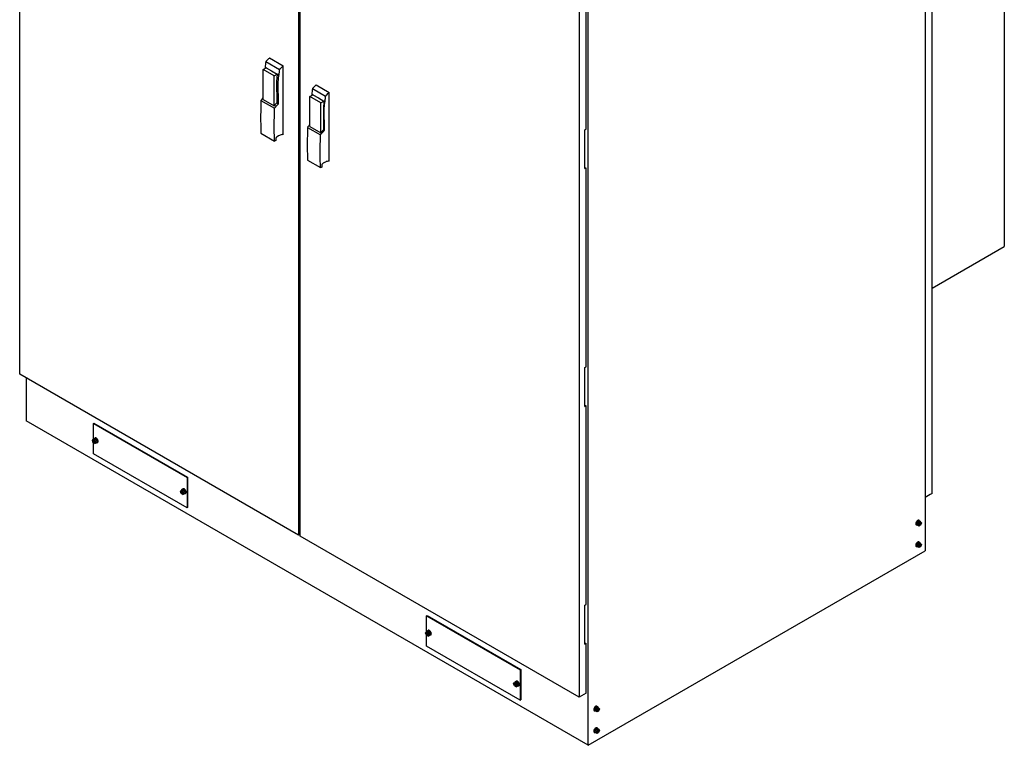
# Model space of a CAD drawing. Header units: millimetres. Extents: x 278 to 2158, y 330 to 3071.
# Tile 1 of 3: x 298 to 2158, y 330 to 1700. Entities that reach past the tile are written whole.
import ezdxf

# ---------------------------------------------------------------- set-up
doc = ezdxf.new("R2010")
doc.units = ezdxf.units.MM
doc.header["$LTSCALE"] = 221.143391
doc.layers.get('0').update_dxf_attribs({"linetype": 'CONTINUOUS'})

msp = doc.modelspace()

# ---------------------------------------------------------------- linework, layer by layer
at = {"color": 7, "linetype": 'Continuous'}
for p, q in [((298.1, 1031), (298.1, 2634.7)), ((2157.7, 2464.3), (2157.7, 1272.2)), ((2008.2, 2419), (2008.2, 697.4)), ((2021.3, 805.6), (2021.3, 2414.1)), ((824.9, 2330.6), (824.9, 726.8)), ((828.1, 725), (828.1, 2328.8)), ((1371.8, 330), (1371.8, 2051.6)), ((1354.9, 2029.3), (1354.9, 420.8)), ((1367.8, 1493.8), (1367.8, 1869.4)), ((763, 1621.2), (788.7, 1606.3)), ((770.1, 1628.1), (795.9, 1613.2)), ((758.1, 1606.3), (763.7, 1609.5)), ((758.1, 1549.9), (758.1, 1606.3)), ((778.7, 1594.4), (758.1, 1606.3)), ((761.7, 1610.5), (761.5, 1608.3)), ((763.7, 1609.3), (761.7, 1610.5)), ((763.7, 1609.5), (774, 1603.6)), ((774, 1603.6), (784.2, 1597.7)), ((795.9, 1483.2), (795.9, 1613.2)), ((778.7, 1594.4), (784.2, 1597.7)), ((778.7, 1538), (778.7, 1594.4)), ((784.2, 1597.7), (783.3, 1583.7)), ((783.3, 1583.7), (783.9, 1543.4)), ((783.3, 1583.7), (786.5, 1581.9)), ((787.4, 1595.6), (784.2, 1597.4)), ((786.5, 1581.9), (787.4, 1595.6)), ((787.1, 1541.6), (786.5, 1581.9)), ((851.1, 1570.3), (875.5, 1556.2)), ((858.2, 1577.2), (882.7, 1563.1)), ((882.7, 1433), (882.7, 1563.1)), ((753.7, 1548), (779.4, 1533.1)), ((758.1, 1549.9), (778.7, 1538)), ((846.3, 1555.4), (851.9, 1558.6)), ((846.3, 1498.9), (846.3, 1555.4)), ((867, 1543.5), (846.3, 1555.4)), ((849.8, 1559.6), (849.6, 1557.3)), ((851.9, 1558.4), (849.8, 1559.6)), ((851.9, 1558.6), (862.2, 1552.7)), ((862.2, 1552.7), (872.6, 1546.7)), ((867, 1543.5), (872.6, 1546.7)), ((872.6, 1546.7), (871.6, 1532.8)), ((874.2, 1545.5), (872.6, 1546.4)), ((873.3, 1531.8), (874.2, 1545.5)), ((783.9, 1543.4), (787.1, 1541.6)), ((867, 1487), (867, 1543.5)), ((871.6, 1532.8), (872.2, 1492.4)), ((871.6, 1532.8), (873.3, 1531.8)), ((873.9, 1491.5), (873.3, 1531.8)), ((841.8, 1497.1), (866.2, 1483)), ((846.3, 1498.9), (867, 1487)), ((872.2, 1492.4), (873.9, 1491.5)), ((1365.6, 1492.6), (1367.8, 1493.8)), ((1365.6, 1419.1), (1365.6, 1492.6)), ((753.5, 1486), (779.3, 1471.1)), ((782.4, 1477.6), (781.7, 1477.2)), ((781.7, 1477.2), (781.7, 1472)), ((786.9, 1481), (784.1, 1479.4)), ((841.6, 1435.1), (866.1, 1421)), ((869.3, 1427.4), (868.6, 1427)), ((868.6, 1427), (868.6, 1421.8)), ((873.8, 1430.8), (871, 1429.2)), ((1365.6, 1421.5), (1367.8, 1420.3)), ((1365.6, 1419.1), (1367.8, 1420.3)), ((1367.8, 1044.7), (1367.8, 1420.3)), ((2021.3, 1193.4), (2157.7, 1272.2)), ((1365.6, 1043.5), (1367.8, 1044.7)), ((1365.6, 970), (1365.6, 1043.5)), ((824.9, 726.8), (298.1, 1031)), ((310.1, 1024), (310.1, 943)), ((1365.6, 972.5), (1367.8, 971.2)), ((1365.6, 970), (1367.8, 971.2)), ((1367.8, 595.7), (1367.8, 971.2)), ((1371.8, 330), (310.1, 943)), ((437.4, 937.7), (438.4, 938.3)), ((437.4, 937.7), (614.2, 835.6)), ((437.4, 907.7), (437.4, 937.7)), ((438.4, 938.3), (615.2, 836.2)), ((435.5, 905.5), (437, 907.7)), ((437, 901.5), (435.5, 905.5)), ((439.5, 909.1), (437, 907.7)), ((437, 907.7), (440.1, 905.9)), ((440.1, 899.7), (437, 901.5)), ((437.5, 906), (437.1, 905.7)), ((437.1, 905.7), (438.1, 903.9)), ((438.1, 903.9), (437.1, 903.3)), ((437.1, 903.3), (438, 903.8)), ((437.1, 903.3), (437.5, 902.6)), ((437.4, 880.5), (437.4, 901.5)), ((438.6, 904.2), (437.5, 906)), ((437.5, 902.6), (438.6, 903.2)), ((437.5, 902.6), (438.4, 903.1)), ((438, 903.8), (438.8, 904.3)), ((438.4, 903.1), (438, 903.8)), ((438.1, 903.9), (438.6, 904.2)), ((439.2, 903.6), (438.4, 903.1)), ((439.6, 904.8), (438.6, 904.2)), ((438.6, 903.2), (439, 903.4)), ((438.6, 903.2), (439.6, 901.4)), ((438.9, 908.9), (439.8, 909.4)), ((439, 903.4), (440, 904.1)), ((440, 901.6), (439, 903.4)), ((439.5, 910), (440.2, 910.4)), ((439.5, 909.1), (442.6, 907.3)), ((440, 904.1), (439.6, 904.8)), ((439.6, 901.4), (440, 901.6)), ((440.1, 905.9), (442.6, 907.3)), ((440.1, 905.9), (441.7, 901.9)), ((441.7, 901.9), (440.1, 899.7)), ((440.1, 899.7), (442.6, 901.1)), ((441.7, 901.9), (444.2, 903.3)), ((444.2, 903.3), (442.6, 907.3)), ((442.6, 901.1), (444.2, 903.3)), ((443.2, 901.3), (444.2, 901.9)), ((444.1, 903.6), (444, 903.7)), ((444, 903.1), (444.1, 903.1)), ((444.5, 901.3), (445.2, 901.7)), ((445.1, 903.8), (444.7, 904)), ((614.2, 778.5), (437.4, 880.5)), ((614.2, 835.6), (615.2, 836.2)), ((614.2, 835.6), (614.2, 778.5)), ((615.2, 836.2), (615.2, 779.1)), ((601.6, 809.5), (603.2, 811.8)), ((603.2, 805.5), (601.6, 809.5)), ((605.7, 813.2), (603.2, 811.8)), ((603.2, 811.8), (606.3, 810)), ((606.3, 803.7), (603.2, 805.5)), ((603.7, 810), (603.3, 809.8)), ((603.3, 809.8), (604.3, 808)), ((604.3, 808), (603.3, 807.4)), ((603.3, 807.4), (604.2, 807.9)), ((603.3, 807.4), (603.7, 806.7)), ((604.8, 808.3), (603.7, 810)), ((603.7, 806.7), (604.6, 807.2)), ((603.7, 806.7), (604.8, 807.2)), ((604.2, 807.9), (605, 808.4)), ((604.6, 807.2), (604.2, 807.9)), ((604.3, 808), (604.8, 808.3)), ((605.4, 807.6), (604.6, 807.2)), ((605.8, 808.8), (604.8, 808.3)), ((604.8, 807.2), (605.2, 807.5)), ((604.8, 807.2), (605.8, 805.5)), ((605, 813), (606, 813.5)), ((605.2, 807.5), (606.2, 808.1)), ((606.2, 805.7), (605.2, 807.5)), ((605.7, 814), (606.4, 814.4)), ((605.7, 813.2), (608.8, 811.4)), ((606.2, 808.1), (605.8, 808.8)), ((605.8, 805.5), (606.2, 805.7)), ((606.3, 810), (608.8, 811.4)), ((606.3, 810), (607.9, 805.9)), ((607.9, 805.9), (606.3, 803.7)), ((606.3, 803.7), (608.8, 805.2)), ((607.9, 805.9), (610.4, 807.4)), ((610.4, 807.4), (608.8, 811.4)), ((608.8, 805.2), (610.4, 807.4)), ((609.4, 805.4), (610.3, 805.9)), ((610.3, 807.7), (610.2, 807.7)), ((610.2, 807.2), (610.3, 807.1)), ((610.7, 805.4), (611.4, 805.8)), ((611.2, 807.8), (610.8, 808.1)), ((614.2, 778.5), (615.2, 779.1)), ((1992.3, 745.8), (1991.6, 746.2)), ((1994.1, 751.8), (1992.6, 747.8)), ((1995.1, 746.3), (1992.6, 747.8)), ((1992.6, 747.8), (1994.1, 745.6)), ((1993.5, 745.8), (1992.6, 746.3)), ((1994.1, 751.8), (1997.3, 753.6)), ((1994.1, 751.8), (1996.6, 750.4)), ((1996.6, 744.1), (1994.1, 745.6)), ((1995.1, 746.3), (1996.6, 750.4)), ((1996.6, 744.1), (1995.1, 746.3)), ((1997.3, 754.4), (1996.6, 754.8)), ((1996.6, 750.4), (1999.7, 752.2)), ((1999.7, 745.9), (1996.6, 744.1)), ((1997.1, 749.2), (1996.7, 748.5)), ((1996.7, 748.5), (1997.7, 747.9)), ((1997.7, 747.9), (1996.7, 746.1)), ((1996.7, 746.1), (1997.1, 745.9)), ((1997.9, 753.4), (1997, 753.9)), ((1998.2, 748.7), (1997.1, 749.2)), ((1997.1, 745.9), (1998.2, 747.6)), ((1999.7, 752.2), (1997.3, 753.6)), ((1998.4, 747.6), (1997.5, 748)), ((1998.2, 747.6), (1997.7, 747.9)), ((1998, 748.8), (1998.8, 748.3)), ((1999.2, 750.4), (1998.2, 748.7)), ((1998.6, 748.4), (1998.2, 748.7)), ((1998.2, 747.6), (1999.2, 747.1)), ((1998.8, 748.3), (1998.4, 747.6)), ((1999.2, 747.1), (1998.4, 747.6)), ((1998.6, 748.4), (1999.6, 750.2)), ((1999.6, 747.8), (1998.6, 748.4)), ((1999.6, 747.8), (1998.8, 748.3)), ((1999.6, 750.2), (1999.2, 750.4)), ((1999.2, 747.1), (1999.6, 747.8)), ((1999.7, 752.2), (2001.3, 749.9)), ((2001.3, 749.9), (1999.7, 745.9)), ((828.1, 728.7), (824.9, 726.8)), ((1354.9, 420.8), (828.1, 725)), ((1994.1, 711), (1992.6, 707)), ((1995.1, 705.5), (1992.6, 707)), ((1992.6, 707), (1994.1, 704.7)), ((1994.1, 711), (1997.3, 712.8)), ((1994.1, 711), (1996.6, 709.5)), ((1995.1, 705.5), (1996.6, 709.5)), ((1997.3, 713.6), (1996.6, 714)), ((1996.6, 709.5), (1999.7, 711.3)), ((1997.1, 708.4), (1996.7, 707.7)), ((1996.7, 707.7), (1997.7, 707.1)), ((1997.7, 707.1), (1996.7, 705.3)), ((1997.9, 712.5), (1997, 713.1)), ((1998.2, 707.8), (1997.1, 708.4)), ((1997.1, 705), (1998.2, 706.8)), ((1999.7, 711.3), (1997.3, 712.8)), ((1998.4, 706.7), (1997.5, 707.2)), ((1998.2, 706.8), (1997.7, 707.1)), ((1998, 707.9), (1998.8, 707.4)), ((1999.2, 709.6), (1998.2, 707.8)), ((1998.6, 707.6), (1998.2, 707.8)), ((1998.2, 706.8), (1999.2, 706.3)), ((1998.8, 707.4), (1998.4, 706.7)), ((1999.2, 706.3), (1998.4, 706.7)), ((1998.6, 707.6), (1999.6, 709.4)), ((1999.6, 706.9), (1998.6, 707.6)), ((1999.6, 706.9), (1998.8, 707.4)), ((1999.6, 709.4), (1999.2, 709.6)), ((1999.2, 706.3), (1999.6, 706.9)), ((1999.7, 711.3), (2001.3, 709.1)), ((2001.3, 709.1), (1999.7, 705.1)), ((1371.8, 330), (2008.2, 697.4)), ((1992.3, 705), (1991.6, 705.4)), ((1993.5, 705), (1992.6, 705.5)), ((1996.6, 703.3), (1994.1, 704.7)), ((1996.6, 703.3), (1995.1, 705.5)), ((1999.7, 705.1), (1996.6, 703.3)), ((1996.7, 705.3), (1997.1, 705)), ((1365.6, 594.4), (1367.8, 595.7)), ((1365.6, 520.9), (1365.6, 594.4)), ((1066.7, 574.4), (1067.8, 575)), ((1066.7, 574.4), (1243.5, 472.3)), ((1066.7, 544.4), (1066.7, 574.4)), ((1067.8, 575), (1244.5, 472.9)), ((1064.8, 542.2), (1066.4, 544.4)), ((1066.4, 538.1), (1064.8, 542.2)), ((1068.8, 545.8), (1066.4, 544.4)), ((1066.4, 544.4), (1069.5, 542.6)), ((1066.9, 542.6), (1066.5, 542.4)), ((1066.5, 542.4), (1067.5, 540.6)), ((1067.5, 540.6), (1066.5, 540)), ((1066.5, 540), (1067.3, 540.5)), ((1066.5, 540), (1066.9, 539.3)), ((1067.9, 540.9), (1066.9, 542.6)), ((1066.9, 539.3), (1067.7, 539.8)), ((1066.9, 539.3), (1067.9, 539.8)), ((1067.3, 540.5), (1068.1, 541)), ((1067.7, 539.8), (1067.3, 540.5)), ((1067.5, 540.6), (1067.9, 540.9)), ((1068.6, 540.2), (1067.7, 539.8)), ((1069, 541.4), (1067.9, 540.9)), ((1067.9, 539.8), (1068.4, 540.1)), ((1067.9, 539.8), (1069, 538.1)), ((1068.2, 545.6), (1069.1, 546.1)), ((1068.4, 540.1), (1069.4, 540.7)), ((1069.4, 538.3), (1068.4, 540.1)), ((1068.8, 546.6), (1069.5, 547)), ((1068.8, 545.8), (1071.9, 544)), ((1069.4, 540.7), (1069, 541.4)), ((1069.5, 542.6), (1071.9, 544)), ((1069.5, 542.6), (1071, 538.5)), ((1071, 538.5), (1073.5, 540)), ((1073.5, 540), (1071.9, 544)), ((1071.9, 537.8), (1073.5, 540)), ((1073.5, 540.3), (1073.4, 540.3)), ((1073.4, 539.8), (1073.5, 539.7)), ((1074.4, 540.4), (1074, 540.7)), ((1069.5, 536.3), (1066.4, 538.1)), ((1066.7, 517.2), (1066.7, 538.1)), ((1069, 538.1), (1069.4, 538.3)), ((1071, 538.5), (1069.5, 536.3)), ((1069.5, 536.3), (1071.9, 537.8)), ((1072.6, 538), (1073.5, 538.5)), ((1073.8, 538), (1074.5, 538.4)), ((1365.6, 523.4), (1367.8, 522.2)), ((1365.6, 520.9), (1367.8, 522.2)), ((1367.8, 428.3), (1367.8, 522.2)), ((1243.5, 415.1), (1066.7, 517.2)), ((1243.5, 472.3), (1244.5, 472.9)), ((1243.5, 472.3), (1243.5, 415.1)), ((1244.5, 472.9), (1244.5, 415.8)), ((1231, 446.2), (1232.5, 448.4)), ((1235, 449.9), (1232.5, 448.4)), ((1232.5, 448.4), (1235.6, 446.6)), ((1233, 446.7), (1232.6, 446.5)), ((1232.6, 446.5), (1233.6, 444.7)), ((1234.1, 444.9), (1233, 446.7)), ((1234.4, 449.6), (1235.3, 450.2)), ((1235, 450.7), (1235.7, 451.1)), ((1235, 449.9), (1238.1, 448.1)), ((1235.6, 446.6), (1238.1, 448.1)), ((1235.6, 446.6), (1237.2, 442.6)), ((1239.7, 444), (1238.1, 448.1)), ((1232.5, 442.2), (1231, 446.2)), ((1235.6, 440.4), (1232.5, 442.2)), ((1233.6, 444.7), (1232.6, 444)), ((1232.6, 444), (1233.5, 444.5)), ((1232.6, 444), (1233, 443.3)), ((1233, 443.3), (1234.1, 443.9)), ((1233, 443.3), (1233.9, 443.8)), ((1233.5, 444.5), (1234.3, 445)), ((1233.9, 443.8), (1233.5, 444.5)), ((1233.6, 444.7), (1234.1, 444.9)), ((1234.7, 444.3), (1233.9, 443.8)), ((1235.1, 445.5), (1234.1, 444.9)), ((1234.1, 443.9), (1234.5, 444.2)), ((1234.1, 443.9), (1235.1, 442.1)), ((1234.5, 444.2), (1235.5, 444.8)), ((1235.5, 442.4), (1234.5, 444.2)), ((1235.5, 444.8), (1235.1, 445.5)), ((1235.1, 442.1), (1235.5, 442.4)), ((1237.2, 442.6), (1235.6, 440.4)), ((1235.6, 440.4), (1238.1, 441.8)), ((1237.2, 442.6), (1239.7, 444)), ((1238.1, 441.8), (1239.7, 444)), ((1238.7, 442.1), (1239.7, 442.6)), ((1239.6, 444.3), (1239.5, 444.4)), ((1239.5, 443.8), (1239.6, 443.8)), ((1240, 442), (1240.7, 442.5)), ((1240.6, 444.5), (1240.1, 444.7)), ((1367.8, 428.3), (1354.9, 420.8)), ((1243.5, 415.1), (1244.5, 415.8)), ((1384.2, 394.7), (1383.5, 395.1)), ((1386, 400.7), (1384.5, 396.7)), ((1387, 395.3), (1384.5, 396.7)), ((1384.5, 396.7), (1386, 394.5)), ((1385.4, 394.7), (1384.5, 395.2)), ((1386, 400.7), (1389.2, 402.5)), ((1386, 400.7), (1388.5, 399.3)), ((1388.5, 393), (1386, 394.5)), ((1387, 395.3), (1388.5, 399.3)), ((1388.5, 393), (1387, 395.3)), ((1389.2, 403.3), (1388.5, 403.8)), ((1388.5, 399.3), (1391.6, 401.1)), ((1391.6, 394.8), (1388.5, 393)), ((1389, 398.1), (1388.6, 397.4)), ((1388.6, 397.4), (1389.6, 396.8)), ((1389.6, 396.8), (1388.6, 395)), ((1388.6, 395), (1389, 394.8)), ((1389.8, 402.3), (1388.9, 402.8)), ((1390.1, 397.6), (1389, 398.1)), ((1389, 394.8), (1390.1, 396.6)), ((1391.6, 401.1), (1389.2, 402.5)), ((1390.3, 396.5), (1389.4, 396.9)), ((1390.1, 396.6), (1389.6, 396.8)), ((1389.9, 397.7), (1390.7, 397.2)), ((1391.1, 399.3), (1390.1, 397.6)), ((1390.5, 397.3), (1390.1, 397.6)), ((1390.1, 396.6), (1391.1, 396)), ((1390.7, 397.2), (1390.3, 396.5)), ((1391.1, 396), (1390.3, 396.5)), ((1390.5, 397.3), (1391.5, 399.1)), ((1391.5, 396.7), (1390.5, 397.3)), ((1391.5, 396.7), (1390.7, 397.2)), ((1391.5, 399.1), (1391.1, 399.3)), ((1391.1, 396), (1391.5, 396.7)), ((1391.6, 401.1), (1393.2, 398.9)), ((1393.2, 398.9), (1391.6, 394.8)), ((1384.2, 353.9), (1383.5, 354.3)), ((1386, 359.9), (1384.5, 355.9)), ((1387, 354.4), (1384.5, 355.9)), ((1384.5, 355.9), (1386, 353.6)), ((1385.4, 353.9), (1384.5, 354.4)), ((1386, 359.9), (1389.2, 361.7)), ((1386, 359.9), (1388.5, 358.5)), ((1388.5, 352.2), (1386, 353.6)), ((1387, 354.4), (1388.5, 358.5)), ((1388.5, 352.2), (1387, 354.4)), ((1389.2, 362.5), (1388.5, 362.9)), ((1388.5, 358.5), (1391.6, 360.3)), ((1391.6, 354), (1388.5, 352.2)), ((1389, 357.3), (1388.6, 356.6)), ((1388.6, 356.6), (1389.6, 356)), ((1389.6, 356), (1388.6, 354.2)), ((1388.6, 354.2), (1389, 353.9)), ((1389.8, 361.5), (1388.9, 362)), ((1390.1, 356.7), (1389, 357.3)), ((1389, 353.9), (1390.1, 355.7)), ((1391.6, 360.3), (1389.2, 361.7)), ((1390.3, 355.7), (1389.4, 356.1)), ((1390.1, 355.7), (1389.6, 356)), ((1389.9, 356.9), (1390.7, 356.3)), ((1391.1, 358.5), (1390.1, 356.7)), ((1390.5, 356.5), (1390.1, 356.7)), ((1390.1, 355.7), (1391.1, 355.2)), ((1390.7, 356.3), (1390.3, 355.7)), ((1391.1, 355.2), (1390.3, 355.7)), ((1390.5, 356.5), (1391.5, 358.3)), ((1391.5, 355.9), (1390.5, 356.5)), ((1391.5, 355.9), (1390.7, 356.3)), ((1391.5, 358.3), (1391.1, 358.5)), ((1391.1, 355.2), (1391.5, 355.9)), ((1391.6, 360.3), (1393.2, 358)), ((1393.2, 358), (1391.6, 354))]:
    msp.add_line(p, q, dxfattribs=at)
for centre, radius, start, end in [((945.7, 1593.9), 184.8, 171.5066, 174.8611), ((971.4, 1579.1), 184.8, 171.5066, 174.8611), ((1033.8, 1543), 184.8, 171.5066, 174.8611), ((808.8, 1505.9), 69.4, 136.956, 142.6409), ((1051.4, 1529.6), 177.8, 174.1225, 174.8872), ((1054.4, 1529.3), 180.9, 173.7455, 174.1236), ((1061.3, 1528.5), 187.8, 171.5218, 173.7341), ((896.8, 1455.1), 69.3, 136.779, 142.6436), ((439.7, 907.5), 1.62, 135.1559, 141.9652), ((605.9, 811.6), 1.62, 135.1559, 141.9652), ((1997.1, 752), 1.62, 38.0644, 44.8653), ((1997.1, 711.2), 1.62, 38.0644, 44.8653), ((1069, 544.2), 1.62, 135.1559, 141.9652), ((1235.2, 448.2), 1.62, 135.1559, 141.9652), ((1387.8, 397.4), 5.34, 174.6268, 177.7407), ((1387.3, 397.4), 4.87, 177.7646, 179.9867), ((1388.8, 397.2), 6.34, 167.9303, 172.5668), ((1388.1, 397.3), 5.7, 172.6341, 174.6288), ((1389.7, 397), 7.26, 163.6129, 165.3108), ((1389.4, 397.1), 6.94, 165.309, 167.9311), ((1384.5, 396.7), 1.88, 217.0779, 223.3277), ((1390, 397.3), 7.39, 135.5109, 137.1823), ((1387.6, 402), 2.01, 82.8827, 86.861), ((1387.6, 402.2), 1.75, 70.1003, 74.4751), ((1387.6, 402.3), 1.69, 61.7171, 70.1051), ((1387.6, 402.3), 1.67, 59.9948, 61.6886), ((1388.9, 400.9), 1.62, 38.0644, 44.8653), ((1388.9, 360.1), 1.62, 38.0644, 44.8653)]:
    msp.add_arc(centre, radius, start, end, dxfattribs=at)
for centre, start_param, end_param in [((440.2, 904.6), -1.458041, -1.405491), ((442.8, 906.1), -1.6091, -1.55655), ((606.4, 808.7), -1.458041, -1.405491), ((609, 810.2), -1.6091, -1.55655), ((1069.5, 541.3), -1.458041, -1.405491), ((1072.2, 542.8), -1.6091, -1.55655), ((1235.7, 445.3), -1.458041, -1.405491), ((1238.3, 446.9), -1.6091, -1.55655)]:
    msp.add_ellipse(centre, major_axis=(17.6, 13.6), ratio=0.145323, start_param=start_param, end_param=end_param, dxfattribs=at)
for points, knots in [([(770.1, 1628.1), (769.5, 1627.6), (766.9, 1625.5), (764.6, 1623.1), (763, 1621.2)], [0, 0, 0, 0, 0.240033, 1, 1, 1, 1]), ([(788.7, 1606.3), (789.3, 1607), (791.4, 1609.5), (793.9, 1611.7), (795.9, 1613.2)], [0, 0, 0, 0, 0.259363, 1, 1, 1, 1]), ([(858.2, 1577.2), (857.6, 1576.7), (855, 1574.6), (852.7, 1572.3), (851.1, 1570.3)], [0, 0, 0, 0, 0.240033, 1, 1, 1, 1]), ([(875.5, 1556.2), (876.1, 1556.9), (878.3, 1559.3), (880.7, 1561.6), (882.7, 1563.1)], [0, 0, 0, 0, 0.259363, 1, 1, 1, 1]), ([(753.7, 1548), (753.5, 1542.8), (753.1, 1522.1), (753.2, 1501.4), (753.5, 1486)], [0, 0, 0, 0, 0.252532, 1, 1, 1, 1]), ([(779.3, 1471.1), (779.2, 1476.2), (778.8, 1496.9), (779, 1517.6), (779.4, 1533.1)], [0, 0, 0, 0, 0.247473, 1, 1, 1, 1]), ([(841.8, 1497.1), (841.6, 1491.9), (841.2, 1471.2), (841.3, 1450.5), (841.6, 1435.1)], [0, 0, 0, 0, 0.252532, 1, 1, 1, 1]), ([(795.9, 1483.2), (795.2, 1483.3), (792.1, 1483.4), (789, 1482.2), (786.9, 1481)], [0, 0, 0, 0, 0.223575, 1, 1, 1, 1]), ([(866.1, 1421), (866, 1426.1), (865.7, 1446.7), (865.8, 1467.4), (866.2, 1483)], [0, 0, 0, 0, 0.247473, 1, 1, 1, 1]), ([(882.7, 1433), (882, 1433.1), (878.9, 1433.2), (875.9, 1432), (873.8, 1430.8)], [0, 0, 0, 0, 0.223575, 1, 1, 1, 1]), ([(438.6, 908.7), (438.6, 908.9), (438.8, 909.3), (439.2, 909.8), (439.4, 909.9), (439.5, 910)], [0, 0, 0, 0, 0.526639, 0.767197, 1, 1, 1, 1]), ([(438.6, 908.7), (438.6, 908.7), (438.7, 908.8), (438.8, 908.9), (438.9, 908.9)], [0, 0, 0, 0, 0.252839, 1, 1, 1, 1]), ([(438.9, 908.9), (438.9, 908.9), (439.1, 909), (439.3, 909.1), (439.4, 909.1)], [0, 0, 0, 0, 0.246639, 1, 1, 1, 1]), ([(439.5, 910), (439.6, 910), (439.9, 910.2), (440.3, 910.2), (440.8, 910.2), (441.5, 910), (442.4, 909.5), (443.4, 908.6), (444.3, 907.5), (444.9, 906.2), (445.4, 904.9), (445.5, 904), (445.5, 903.6)], [0, 0, 0, 0, 0.04286, 0.08749, 0.135323, 0.187287, 0.304552, 0.438222, 0.582568, 0.729724, 0.871319, 1, 1, 1, 1]), ([(439.6, 909.1), (440.1, 909.1), (440.8, 908.9), (441.5, 908.4), (442, 908), (442.3, 907.6), (442.6, 907.4)], [0, 0, 0, 0, 0.437018, 0.5679, 0.706128, 1, 1, 1, 1]), ([(445, 904.3), (445, 904.7), (444.8, 905.5), (444.4, 906.5), (443.8, 907.6), (443, 908.5), (442.2, 909.1), (441.3, 909.6), (440.6, 909.7), (440.1, 909.6), (439.9, 909.5), (439.8, 909.4)], [0, 0, 0, 0, 0.134723, 0.279239, 0.426475, 0.568923, 0.699855, 0.814683, 0.912741, 0.957166, 1, 1, 1, 1]), ([(446.2, 904), (446.2, 904.4), (446.1, 905.3), (445.7, 906.7), (445, 907.9), (444.1, 909), (443.1, 909.9), (442.2, 910.4), (441.5, 910.6), (441, 910.6), (440.6, 910.6), (440.3, 910.5), (440.2, 910.4)], [0, 0, 0, 0, 0.128681, 0.270275, 0.417432, 0.561778, 0.695449, 0.812713, 0.864677, 0.912511, 0.95714, 1, 1, 1, 1]), ([(442.6, 907.3), (443.1, 906.7), (443.6, 905.8), (444, 904.6), (444.1, 903.9), (444.1, 903.6)], [0, 0, 0, 0, 0.517614, 0.767804, 1, 1, 1, 1]), ([(442.9, 901.2), (442.9, 901.2), (442.8, 901.2), (442.7, 901.1), (442.6, 901.1)], [0, 0, 0, 0, 0.247127, 1, 1, 1, 1]), ([(444.5, 901.3), (444.4, 901.3), (444.1, 901.1), (443.6, 901), (443.2, 901.1), (442.9, 901.2)], [0, 0, 0, 0, 0.232821, 0.473387, 1, 1, 1, 1]), ([(443.2, 901.3), (443.2, 901.3), (443.1, 901.2), (443, 901.2), (442.9, 901.2)], [0, 0, 0, 0, 0.248405, 1, 1, 1, 1]), ([(444.1, 903.1), (444.1, 902.9), (444.1, 902.5), (443.9, 902), (443.6, 901.6), (443.4, 901.4), (443.2, 901.3)], [0, 0, 0, 0, 0.285281, 0.542955, 0.777989, 1, 1, 1, 1]), ([(444.2, 901.9), (444.3, 901.9), (444.6, 902.2), (444.9, 902.6), (445, 903.2), (445.1, 903.6), (445.1, 903.8)], [0, 0, 0, 0, 0.21906, 0.452788, 0.711539, 1, 1, 1, 1]), ([(445.5, 903.6), (445.5, 903.3), (445.5, 902.9), (445.3, 902.2), (445, 901.7), (444.6, 901.4), (444.5, 901.3)], [0, 0, 0, 0, 0.289804, 0.549048, 0.782227, 1, 1, 1, 1]), ([(445.2, 901.7), (445.4, 901.8), (445.7, 902.1), (446, 902.6), (446.2, 903.3), (446.2, 903.8), (446.2, 904)], [0, 0, 0, 0, 0.217772, 0.450952, 0.710195, 1, 1, 1, 1]), ([(604.7, 812.7), (604.8, 813), (605, 813.4), (605.3, 813.8), (605.5, 814), (605.7, 814)], [0, 0, 0, 0, 0.526639, 0.767197, 1, 1, 1, 1]), ([(604.7, 812.7), (604.8, 812.7), (604.9, 812.8), (605, 812.9), (605, 813)], [0, 0, 0, 0, 0.252839, 1, 1, 1, 1]), ([(605, 813), (605.1, 813), (605.3, 813.1), (605.4, 813.1), (605.6, 813.2)], [0, 0, 0, 0, 0.246639, 1, 1, 1, 1]), ([(605.7, 814), (605.8, 814.1), (606, 814.2), (606.5, 814.3), (607, 814.3), (607.7, 814.1), (608.6, 813.6), (609.6, 812.7), (610.4, 811.6), (611.1, 810.3), (611.6, 809), (611.7, 808.1), (611.7, 807.7)], [0, 0, 0, 0, 0.04286, 0.08749, 0.135323, 0.187287, 0.304552, 0.438222, 0.582568, 0.729724, 0.871319, 1, 1, 1, 1]), ([(605.7, 813.2), (606.2, 813.2), (606.9, 813), (607.6, 812.5), (608.2, 812.1), (608.5, 811.7), (608.7, 811.4)], [0, 0, 0, 0, 0.437018, 0.5679, 0.706128, 1, 1, 1, 1]), ([(611.2, 808.4), (611.2, 808.8), (611, 809.5), (610.6, 810.6), (610, 811.6), (609.2, 812.5), (608.4, 813.2), (607.5, 813.6), (606.8, 813.7), (606.3, 813.7), (606.1, 813.6), (606, 813.5)], [0, 0, 0, 0, 0.134723, 0.279239, 0.426475, 0.568923, 0.699855, 0.814683, 0.912741, 0.957166, 1, 1, 1, 1]), ([(612.4, 808.1), (612.4, 808.5), (612.3, 809.4), (611.8, 810.7), (611.1, 812), (610.3, 813.1), (609.3, 814), (608.4, 814.5), (607.7, 814.7), (607.2, 814.7), (606.8, 814.6), (606.5, 814.5), (606.4, 814.4)], [0, 0, 0, 0, 0.128681, 0.270275, 0.417432, 0.561778, 0.695449, 0.812713, 0.864677, 0.912511, 0.95714, 1, 1, 1, 1]), ([(608.8, 811.3), (609.2, 810.8), (609.8, 809.9), (610.2, 808.6), (610.3, 808), (610.3, 807.7)], [0, 0, 0, 0, 0.517614, 0.767804, 1, 1, 1, 1]), ([(609.1, 805.2), (609, 805.2), (609, 805.2), (608.9, 805.2), (608.8, 805.2)], [0, 0, 0, 0, 0.247127, 1, 1, 1, 1]), ([(610.7, 805.4), (610.5, 805.3), (610.3, 805.2), (609.8, 805.1), (609.3, 805.2), (609.1, 805.2)], [0, 0, 0, 0, 0.232821, 0.473387, 1, 1, 1, 1]), ([(609.4, 805.4), (609.4, 805.4), (609.3, 805.3), (609.2, 805.3), (609.1, 805.2)], [0, 0, 0, 0, 0.248405, 1, 1, 1, 1]), ([(610.3, 807.1), (610.3, 806.9), (610.2, 806.6), (610.1, 806.1), (609.8, 805.7), (609.5, 805.5), (609.4, 805.4)], [0, 0, 0, 0, 0.285281, 0.542955, 0.777989, 1, 1, 1, 1]), ([(610.3, 805.9), (610.5, 806), (610.7, 806.2), (611, 806.7), (611.2, 807.2), (611.2, 807.6), (611.2, 807.8)], [0, 0, 0, 0, 0.21906, 0.452788, 0.711539, 1, 1, 1, 1]), ([(611.7, 807.7), (611.7, 807.4), (611.6, 806.9), (611.5, 806.3), (611.1, 805.7), (610.8, 805.5), (610.7, 805.4)], [0, 0, 0, 0, 0.289804, 0.549048, 0.782227, 1, 1, 1, 1]), ([(611.4, 805.8), (611.5, 805.9), (611.8, 806.1), (612.2, 806.7), (612.4, 807.3), (612.4, 807.8), (612.4, 808.1)], [0, 0, 0, 0, 0.217772, 0.450952, 0.710195, 1, 1, 1, 1]), ([(1996.6, 754.8), (1996.5, 754.9), (1996.2, 755), (1995.7, 755.1), (1995.3, 755.1), (1994.6, 754.9), (1993.7, 754.4), (1992.7, 753.5), (1991.8, 752.4), (1991.1, 751.1), (1990.7, 749.8), (1990.5, 748.9), (1990.5, 748.5)], [0, 0, 0, 0, 0.04286, 0.087489, 0.135322, 0.187286, 0.304551, 0.438221, 0.582567, 0.729724, 0.871318, 1, 1, 1, 1]), ([(1990.5, 748.5), (1990.5, 748.2), (1990.6, 747.7), (1990.8, 747.1), (1991.1, 746.5), (1991.4, 746.3), (1991.6, 746.2)], [0, 0, 0, 0, 0.289805, 0.549049, 0.782228, 1, 1, 1, 1]), ([(1991.3, 748.1), (1991.3, 748.5), (1991.4, 749.4), (1991.8, 750.7), (1992.5, 752), (1993.4, 753.1), (1994.4, 754), (1995.3, 754.5), (1996, 754.7), (1996.4, 754.7), (1996.9, 754.6), (1997.2, 754.5), (1997.3, 754.4)], [0, 0, 0, 0, 0.128681, 0.270276, 0.417432, 0.561779, 0.69545, 0.812714, 0.864678, 0.912511, 0.95714, 1, 1, 1, 1]), ([(1992.3, 745.8), (1992.1, 745.9), (1991.8, 746.1), (1991.5, 746.7), (1991.3, 747.3), (1991.3, 747.8), (1991.3, 748.1)], [0, 0, 0, 0, 0.217771, 0.45095, 0.710194, 1, 1, 1, 1]), ([(1997, 753.9), (1996.9, 754), (1996.6, 754.1), (1996.2, 754.1), (1995.8, 754.1), (1995.2, 753.9), (1994.4, 753.5), (1993.6, 752.7), (1992.8, 751.7), (1992.2, 750.6), (1991.8, 749.5), (1991.7, 748.7), (1991.7, 748.3)], [0, 0, 0, 0, 0.04286, 0.087489, 0.135323, 0.187287, 0.304551, 0.438222, 0.582568, 0.729724, 0.871318, 1, 1, 1, 1]), ([(1991.7, 748.3), (1991.7, 748.1), (1991.7, 747.7), (1991.9, 747.1), (1992.2, 746.6), (1992.5, 746.4), (1992.6, 746.3)], [0, 0, 0, 0, 0.289807, 0.549049, 0.782228, 1, 1, 1, 1]), ([(1993.9, 745.6), (1993.6, 745.6), (1993.2, 745.5), (1992.6, 745.6), (1992.4, 745.7), (1992.3, 745.8)], [0, 0, 0, 0, 0.526626, 0.767187, 1, 1, 1, 1]), ([(1992.6, 747.8), (1992.6, 748.2), (1992.7, 748.8), (1993, 749.8), (1993.5, 750.8), (1993.9, 751.4), (1994.1, 751.7)], [0, 0, 0, 0, 0.228696, 0.47814, 0.738908, 1, 1, 1, 1]), ([(1993.5, 745.8), (1993.4, 745.9), (1993.1, 746.1), (1992.8, 746.5), (1992.7, 747.1), (1992.6, 747.5), (1992.6, 747.7)], [0, 0, 0, 0, 0.218568, 0.452087, 0.711022, 1, 1, 1, 1]), ([(1993.9, 745.6), (1993.9, 745.6), (1993.7, 745.7), (1993.6, 745.7), (1993.5, 745.8)], [0, 0, 0, 0, 0.25287, 1, 1, 1, 1]), ([(1994.1, 745.6), (1994.1, 745.6), (1994, 745.6), (1993.9, 745.6), (1993.9, 745.6)], [0, 0, 0, 0, 0.253219, 1, 1, 1, 1]), ([(1994.2, 751.8), (1994.4, 752.1), (1994.8, 752.5), (1995.3, 752.9), (1996, 753.4), (1996.7, 753.6), (1997.2, 753.6)], [0, 0, 0, 0, 0.293873, 0.432101, 0.562983, 1, 1, 1, 1]), ([(1997.3, 754.4), (1997.4, 754.4), (1997.6, 754.2), (1998, 753.8), (1998.1, 753.4), (1998.2, 753.1)], [0, 0, 0, 0, 0.232814, 0.473378, 1, 1, 1, 1]), ([(1997.3, 753.6), (1997.4, 753.5), (1997.6, 753.5), (1997.8, 753.4), (1997.9, 753.4)], [0, 0, 0, 0, 0.255947, 1, 1, 1, 1]), ([(1997.9, 753.4), (1998, 753.3), (1998.1, 753.2), (1998.2, 753.2), (1998.2, 753.1)], [0, 0, 0, 0, 0.747174, 1, 1, 1, 1]), ([(1996.6, 714), (1996.5, 714.1), (1996.2, 714.2), (1995.7, 714.3), (1995.3, 714.2), (1994.6, 714), (1993.7, 713.6), (1992.7, 712.7), (1991.8, 711.6), (1991.1, 710.3), (1990.7, 709), (1990.5, 708.1), (1990.5, 707.7)], [0, 0, 0, 0, 0.04286, 0.087489, 0.135322, 0.187286, 0.304551, 0.438221, 0.582567, 0.729724, 0.871318, 1, 1, 1, 1]), ([(1990.5, 707.7), (1990.5, 707.4), (1990.6, 706.9), (1990.8, 706.3), (1991.1, 705.7), (1991.4, 705.5), (1991.6, 705.4)], [0, 0, 0, 0, 0.289805, 0.549049, 0.782228, 1, 1, 1, 1]), ([(1991.3, 707.2), (1991.3, 707.7), (1991.4, 708.6), (1991.8, 709.9), (1992.5, 711.2), (1993.4, 712.3), (1994.4, 713.2), (1995.3, 713.6), (1996, 713.8), (1996.4, 713.9), (1996.9, 713.8), (1997.2, 713.7), (1997.3, 713.6)], [0, 0, 0, 0, 0.128681, 0.270276, 0.417432, 0.561779, 0.69545, 0.812714, 0.864678, 0.912511, 0.95714, 1, 1, 1, 1]), ([(1992.3, 705), (1992.1, 705), (1991.8, 705.3), (1991.5, 705.8), (1991.3, 706.5), (1991.3, 707), (1991.3, 707.2)], [0, 0, 0, 0, 0.217771, 0.45095, 0.710194, 1, 1, 1, 1]), ([(1997, 713.1), (1996.9, 713.1), (1996.6, 713.2), (1996.2, 713.3), (1995.8, 713.3), (1995.2, 713.1), (1994.4, 712.7), (1993.6, 711.9), (1992.8, 710.9), (1992.2, 709.8), (1991.8, 708.7), (1991.7, 707.9), (1991.7, 707.5)], [0, 0, 0, 0, 0.04286, 0.087489, 0.135323, 0.187287, 0.304551, 0.438222, 0.582568, 0.729724, 0.871318, 1, 1, 1, 1]), ([(1991.7, 707.5), (1991.7, 707.3), (1991.7, 706.9), (1991.9, 706.3), (1992.2, 705.8), (1992.5, 705.6), (1992.6, 705.5)], [0, 0, 0, 0, 0.289807, 0.549049, 0.782228, 1, 1, 1, 1]), ([(1992.6, 707), (1992.6, 707.3), (1992.7, 708), (1993, 709), (1993.5, 710), (1993.9, 710.6), (1994.1, 710.9)], [0, 0, 0, 0, 0.228696, 0.47814, 0.738908, 1, 1, 1, 1]), ([(1993.5, 705), (1993.4, 705), (1993.1, 705.3), (1992.8, 705.7), (1992.7, 706.3), (1992.6, 706.7), (1992.6, 706.9)], [0, 0, 0, 0, 0.218568, 0.452087, 0.711022, 1, 1, 1, 1]), ([(1994.2, 711), (1994.4, 711.3), (1994.8, 711.6), (1995.3, 712.1), (1996, 712.5), (1996.7, 712.8), (1997.2, 712.7)], [0, 0, 0, 0, 0.293873, 0.432101, 0.562983, 1, 1, 1, 1]), ([(1997.3, 713.6), (1997.4, 713.5), (1997.6, 713.4), (1998, 713), (1998.1, 712.6), (1998.2, 712.3)], [0, 0, 0, 0, 0.232814, 0.473378, 1, 1, 1, 1]), ([(1997.3, 712.7), (1997.4, 712.7), (1997.6, 712.7), (1997.8, 712.6), (1997.9, 712.5)], [0, 0, 0, 0, 0.255947, 1, 1, 1, 1]), ([(1997.9, 712.5), (1998, 712.5), (1998.1, 712.4), (1998.2, 712.3), (1998.2, 712.3)], [0, 0, 0, 0, 0.747174, 1, 1, 1, 1]), ([(1993.9, 704.8), (1993.6, 704.7), (1993.2, 704.7), (1992.6, 704.8), (1992.4, 704.9), (1992.3, 705)], [0, 0, 0, 0, 0.526626, 0.767187, 1, 1, 1, 1]), ([(1993.9, 704.8), (1993.9, 704.8), (1993.7, 704.9), (1993.6, 704.9), (1993.5, 705)], [0, 0, 0, 0, 0.25287, 1, 1, 1, 1]), ([(1994.1, 704.8), (1994.1, 704.8), (1994, 704.8), (1993.9, 704.8), (1993.9, 704.8)], [0, 0, 0, 0, 0.253219, 1, 1, 1, 1]), ([(1067.9, 545.3), (1068, 545.6), (1068.1, 546), (1068.5, 546.4), (1068.7, 546.6), (1068.8, 546.6)], [0, 0, 0, 0, 0.526639, 0.767197, 1, 1, 1, 1]), ([(1067.9, 545.3), (1067.9, 545.4), (1068, 545.4), (1068.1, 545.5), (1068.2, 545.6)], [0, 0, 0, 0, 0.252839, 1, 1, 1, 1]), ([(1068.2, 545.6), (1068.2, 545.6), (1068.4, 545.7), (1068.6, 545.7), (1068.8, 545.8)], [0, 0, 0, 0, 0.246639, 1, 1, 1, 1]), ([(1068.8, 546.6), (1068.9, 546.7), (1069.2, 546.8), (1069.7, 546.9), (1070.1, 546.9), (1070.8, 546.7), (1071.7, 546.2), (1072.7, 545.3), (1073.6, 544.2), (1074.3, 542.9), (1074.7, 541.6), (1074.8, 540.7), (1074.8, 540.3)], [0, 0, 0, 0, 0.04286, 0.08749, 0.135323, 0.187287, 0.304552, 0.438222, 0.582568, 0.729724, 0.871319, 1, 1, 1, 1]), ([(1068.9, 545.8), (1069.4, 545.8), (1070.1, 545.6), (1070.8, 545.1), (1071.3, 544.7), (1071.7, 544.3), (1071.9, 544)], [0, 0, 0, 0, 0.437018, 0.5679, 0.706128, 1, 1, 1, 1]), ([(1074.4, 541), (1074.3, 541.4), (1074.2, 542.1), (1073.7, 543.2), (1073.1, 544.2), (1072.4, 545.1), (1071.5, 545.8), (1070.7, 546.2), (1070, 546.3), (1069.4, 546.3), (1069.2, 546.2), (1069.1, 546.1)], [0, 0, 0, 0, 0.134723, 0.279239, 0.426475, 0.568923, 0.699855, 0.814683, 0.912741, 0.957166, 1, 1, 1, 1]), ([(1075.6, 540.7), (1075.6, 541.1), (1075.4, 542), (1075, 543.3), (1074.3, 544.6), (1073.4, 545.7), (1072.4, 546.6), (1071.5, 547.1), (1070.8, 547.3), (1070.4, 547.3), (1069.9, 547.2), (1069.6, 547.1), (1069.5, 547)], [0, 0, 0, 0, 0.128681, 0.270275, 0.417432, 0.561778, 0.695449, 0.812713, 0.864677, 0.912511, 0.95714, 1, 1, 1, 1]), ([(1072, 543.9), (1072.4, 543.4), (1072.9, 542.5), (1073.3, 541.2), (1073.5, 540.6), (1073.5, 540.3)], [0, 0, 0, 0, 0.517614, 0.767804, 1, 1, 1, 1]), ([(1073.5, 539.7), (1073.5, 539.5), (1073.4, 539.2), (1073.2, 538.7), (1073, 538.3), (1072.7, 538.1), (1072.6, 538)], [0, 0, 0, 0, 0.285281, 0.542955, 0.777989, 1, 1, 1, 1]), ([(1073.5, 538.5), (1073.6, 538.6), (1073.9, 538.8), (1074.2, 539.3), (1074.4, 539.8), (1074.4, 540.2), (1074.4, 540.4)], [0, 0, 0, 0, 0.21906, 0.452788, 0.711539, 1, 1, 1, 1]), ([(1074.8, 540.3), (1074.8, 540), (1074.8, 539.5), (1074.6, 538.9), (1074.3, 538.3), (1074, 538.1), (1073.8, 538)], [0, 0, 0, 0, 0.289804, 0.549048, 0.782227, 1, 1, 1, 1]), ([(1074.5, 538.4), (1074.7, 538.5), (1075, 538.7), (1075.3, 539.3), (1075.5, 539.9), (1075.6, 540.4), (1075.6, 540.7)], [0, 0, 0, 0, 0.217772, 0.450952, 0.710195, 1, 1, 1, 1]), ([(1072.2, 537.8), (1072.2, 537.8), (1072.1, 537.8), (1072, 537.8), (1072, 537.8)], [0, 0, 0, 0, 0.247127, 1, 1, 1, 1]), ([(1073.8, 538), (1073.7, 537.9), (1073.5, 537.8), (1072.9, 537.7), (1072.5, 537.8), (1072.2, 537.8)], [0, 0, 0, 0, 0.232821, 0.473387, 1, 1, 1, 1]), ([(1072.6, 538), (1072.5, 538), (1072.4, 537.9), (1072.3, 537.9), (1072.2, 537.8)], [0, 0, 0, 0, 0.248405, 1, 1, 1, 1]), ([(1234.1, 449.4), (1234.1, 449.7), (1234.3, 450.1), (1234.7, 450.5), (1234.9, 450.6), (1235, 450.7)], [0, 0, 0, 0, 0.526639, 0.767197, 1, 1, 1, 1]), ([(1234.1, 449.4), (1234.1, 449.4), (1234.2, 449.5), (1234.3, 449.6), (1234.4, 449.6)], [0, 0, 0, 0, 0.252839, 1, 1, 1, 1]), ([(1234.4, 449.6), (1234.4, 449.7), (1234.6, 449.7), (1234.8, 449.8), (1234.9, 449.8)], [0, 0, 0, 0, 0.246639, 1, 1, 1, 1]), ([(1235, 450.7), (1235.1, 450.8), (1235.4, 450.9), (1235.8, 451), (1236.3, 450.9), (1237, 450.7), (1237.9, 450.2), (1238.9, 449.4), (1239.8, 448.2), (1240.4, 447), (1240.9, 445.7), (1241, 444.8), (1241, 444.3)], [0, 0, 0, 0, 0.04286, 0.08749, 0.135323, 0.187287, 0.304552, 0.438222, 0.582568, 0.729724, 0.871319, 1, 1, 1, 1]), ([(1235.1, 449.8), (1235.6, 449.9), (1236.3, 449.6), (1237, 449.2), (1237.5, 448.7), (1237.8, 448.4), (1238.1, 448.1)], [0, 0, 0, 0, 0.437018, 0.5679, 0.706128, 1, 1, 1, 1]), ([(1240.5, 445.1), (1240.5, 445.4), (1240.3, 446.2), (1239.9, 447.3), (1239.3, 448.3), (1238.5, 449.2), (1237.7, 449.9), (1236.8, 450.3), (1236.1, 450.4), (1235.6, 450.3), (1235.4, 450.2), (1235.3, 450.2)], [0, 0, 0, 0, 0.134723, 0.279239, 0.426475, 0.568923, 0.699855, 0.814683, 0.912741, 0.957166, 1, 1, 1, 1]), ([(1241.7, 444.7), (1241.7, 445.2), (1241.6, 446.1), (1241.2, 447.4), (1240.5, 448.7), (1239.6, 449.8), (1238.6, 450.7), (1237.7, 451.1), (1237, 451.3), (1236.5, 451.4), (1236.1, 451.3), (1235.8, 451.2), (1235.7, 451.1)], [0, 0, 0, 0, 0.128681, 0.270275, 0.417432, 0.561778, 0.695449, 0.812713, 0.864677, 0.912511, 0.95714, 1, 1, 1, 1]), ([(1238.1, 448), (1238.6, 447.5), (1239.1, 446.6), (1239.5, 445.3), (1239.6, 444.6), (1239.6, 444.3)], [0, 0, 0, 0, 0.517614, 0.767804, 1, 1, 1, 1]), ([(1238.4, 441.9), (1238.4, 441.9), (1238.3, 441.9), (1238.2, 441.9), (1238.1, 441.9)], [0, 0, 0, 0, 0.247127, 1, 1, 1, 1]), ([(1238.7, 442.1), (1238.7, 442), (1238.6, 442), (1238.5, 441.9), (1238.4, 441.9)], [0, 0, 0, 0, 0.248405, 1, 1, 1, 1]), ([(1240, 442), (1239.9, 442), (1239.6, 441.9), (1239.1, 441.8), (1238.7, 441.8), (1238.4, 441.9)], [0, 0, 0, 0, 0.232821, 0.473387, 1, 1, 1, 1]), ([(1239.6, 443.8), (1239.6, 443.6), (1239.6, 443.2), (1239.4, 442.7), (1239.1, 442.3), (1238.9, 442.1), (1238.7, 442.1)], [0, 0, 0, 0, 0.285281, 0.542955, 0.777989, 1, 1, 1, 1]), ([(1239.7, 442.6), (1239.8, 442.7), (1240.1, 442.9), (1240.4, 443.3), (1240.5, 443.9), (1240.6, 444.3), (1240.6, 444.5)], [0, 0, 0, 0, 0.21906, 0.452788, 0.711539, 1, 1, 1, 1]), ([(1241, 444.3), (1241, 444.1), (1241, 443.6), (1240.8, 442.9), (1240.5, 442.4), (1240.1, 442.1), (1240, 442)], [0, 0, 0, 0, 0.289804, 0.549048, 0.782227, 1, 1, 1, 1]), ([(1240.7, 442.5), (1240.9, 442.5), (1241.2, 442.8), (1241.5, 443.3), (1241.7, 444), (1241.7, 444.5), (1241.7, 444.7)], [0, 0, 0, 0, 0.217772, 0.450952, 0.710195, 1, 1, 1, 1]), ([(1382.4, 397.4), (1382.4, 397), (1382.5, 396.4), (1382.8, 395.8), (1383, 395.6)], [0, 0, 0, 0, 0.538657, 1, 1, 1, 1]), ([(1384.6, 402.4), (1384.1, 401.9), (1383.4, 400.9), (1382.9, 399.7), (1382.7, 399.1)], [0, 0, 0, 0, 0.500698, 1, 1, 1, 1]), ([(1383.1, 397), (1383.1, 397.4), (1383.3, 398.3), (1383.7, 399.6), (1384.4, 400.9), (1385.3, 402), (1386.3, 402.9), (1387.2, 403.4), (1387.9, 403.6), (1388.3, 403.6), (1388.8, 403.5), (1389.1, 403.4), (1389.2, 403.3)], [0, 0, 0, 0, 0.128681, 0.270276, 0.417432, 0.561779, 0.69545, 0.812714, 0.864678, 0.912511, 0.95714, 1, 1, 1, 1]), ([(1384.2, 394.7), (1384, 394.8), (1383.7, 395), (1383.4, 395.6), (1383.2, 396.2), (1383.1, 396.7), (1383.1, 397)], [0, 0, 0, 0, 0.217771, 0.45095, 0.710194, 1, 1, 1, 1]), ([(1383.1, 395.4), (1383.1, 395.4), (1383.2, 395.3), (1383.4, 395.2), (1383.5, 395.1)], [0, 0, 0, 0, 0.253432, 1, 1, 1, 1]), ([(1388.9, 402.8), (1388.8, 402.9), (1388.5, 403), (1388.1, 403), (1387.7, 403), (1387.1, 402.8), (1386.3, 402.4), (1385.4, 401.6), (1384.7, 400.7), (1384.1, 399.5), (1383.7, 398.4), (1383.6, 397.6), (1383.6, 397.2)], [0, 0, 0, 0, 0.04286, 0.087489, 0.135323, 0.187287, 0.304551, 0.438222, 0.582568, 0.729724, 0.871318, 1, 1, 1, 1]), ([(1383.6, 397.2), (1383.6, 397), (1383.6, 396.6), (1383.8, 396), (1384.1, 395.5), (1384.3, 395.3), (1384.5, 395.2)], [0, 0, 0, 0, 0.289807, 0.549049, 0.782228, 1, 1, 1, 1]), ([(1385.8, 394.5), (1385.5, 394.5), (1385.1, 394.4), (1384.5, 394.5), (1384.3, 394.6), (1384.2, 394.7)], [0, 0, 0, 0, 0.526626, 0.767187, 1, 1, 1, 1]), ([(1384.5, 396.8), (1384.5, 397.1), (1384.6, 397.8), (1384.9, 398.8), (1385.4, 399.7), (1385.8, 400.4), (1386, 400.6)], [0, 0, 0, 0, 0.228696, 0.47814, 0.738908, 1, 1, 1, 1]), ([(1385.4, 394.7), (1385.3, 394.8), (1385, 395), (1384.7, 395.5), (1384.5, 396), (1384.5, 396.4), (1384.5, 396.7)], [0, 0, 0, 0, 0.218568, 0.452087, 0.711022, 1, 1, 1, 1]), ([(1385.4, 403.1), (1385.3, 403.1), (1385.1, 402.9), (1384.9, 402.7), (1384.7, 402.5)], [0, 0, 0, 0, 0.243265, 1, 1, 1, 1]), ([(1385.8, 403.4), (1385.8, 403.4), (1385.6, 403.3), (1385.5, 403.2), (1385.4, 403.1)], [0, 0, 0, 0, 0.24525, 1, 1, 1, 1]), ([(1385.8, 394.5), (1385.7, 394.6), (1385.6, 394.6), (1385.5, 394.6), (1385.4, 394.7)], [0, 0, 0, 0, 0.25287, 1, 1, 1, 1]), ([(1386.9, 403.9), (1386.8, 403.9), (1386.4, 403.8), (1386.1, 403.6), (1385.8, 403.4)], [0, 0, 0, 0, 0.234019, 1, 1, 1, 1]), ([(1386, 394.5), (1386, 394.5), (1385.9, 394.5), (1385.8, 394.5), (1385.8, 394.5)], [0, 0, 0, 0, 0.253219, 1, 1, 1, 1]), ([(1386.1, 400.7), (1386.3, 401), (1386.7, 401.4), (1387.2, 401.8), (1387.9, 402.3), (1388.6, 402.5), (1389.1, 402.5)], [0, 0, 0, 0, 0.293873, 0.432101, 0.562983, 1, 1, 1, 1]), ([(1387.3, 404), (1387.3, 404), (1387.1, 404), (1387, 403.9), (1386.9, 403.9)], [0, 0, 0, 0, 0.24406, 1, 1, 1, 1]), ([(1387.7, 404), (1387.6, 404), (1387.5, 404), (1387.4, 404), (1387.3, 404)], [0, 0, 0, 0, 0.244715, 1, 1, 1, 1]), ([(1388.1, 403.9), (1388.1, 403.9), (1388, 404), (1387.9, 404), (1387.8, 404)], [0, 0, 0, 0, 0.247197, 1, 1, 1, 1]), ([(1389.2, 403.3), (1389.3, 403.3), (1389.5, 403.1), (1389.9, 402.7), (1390, 402.3), (1390.1, 402)], [0, 0, 0, 0, 0.232814, 0.473378, 1, 1, 1, 1]), ([(1389.2, 402.5), (1389.3, 402.5), (1389.5, 402.4), (1389.7, 402.3), (1389.8, 402.3)], [0, 0, 0, 0, 0.255947, 1, 1, 1, 1]), ([(1389.8, 402.3), (1389.9, 402.2), (1390, 402.2), (1390.1, 402.1), (1390.1, 402)], [0, 0, 0, 0, 0.747174, 1, 1, 1, 1]), ([(1388.5, 362.9), (1388.3, 363), (1388.1, 363.1), (1387.6, 363.2), (1387.1, 363.1), (1386.4, 363), (1385.6, 362.5), (1384.6, 361.6), (1383.7, 360.5), (1383, 359.2), (1382.6, 357.9), (1382.4, 357), (1382.4, 356.6)], [0, 0, 0, 0, 0.04286, 0.087489, 0.135322, 0.187286, 0.304551, 0.438221, 0.582567, 0.729724, 0.871318, 1, 1, 1, 1]), ([(1382.4, 356.6), (1382.4, 356.3), (1382.5, 355.8), (1382.7, 355.2), (1383, 354.6), (1383.3, 354.4), (1383.5, 354.3)], [0, 0, 0, 0, 0.289805, 0.549049, 0.782228, 1, 1, 1, 1]), ([(1383.1, 356.2), (1383.1, 356.6), (1383.3, 357.5), (1383.7, 358.8), (1384.4, 360.1), (1385.3, 361.2), (1386.3, 362.1), (1387.2, 362.6), (1387.9, 362.7), (1388.3, 362.8), (1388.8, 362.7), (1389.1, 362.6), (1389.2, 362.5)], [0, 0, 0, 0, 0.128681, 0.270276, 0.417432, 0.561779, 0.69545, 0.812714, 0.864678, 0.912511, 0.95714, 1, 1, 1, 1]), ([(1384.2, 353.9), (1384, 354), (1383.7, 354.2), (1383.4, 354.8), (1383.2, 355.4), (1383.1, 355.9), (1383.1, 356.2)], [0, 0, 0, 0, 0.217771, 0.45095, 0.710194, 1, 1, 1, 1]), ([(1388.9, 362), (1388.8, 362), (1388.5, 362.1), (1388.1, 362.2), (1387.7, 362.2), (1387.1, 362), (1386.3, 361.6), (1385.4, 360.8), (1384.7, 359.8), (1384.1, 358.7), (1383.7, 357.6), (1383.6, 356.8), (1383.6, 356.4)], [0, 0, 0, 0, 0.04286, 0.087489, 0.135323, 0.187287, 0.304551, 0.438222, 0.582568, 0.729724, 0.871318, 1, 1, 1, 1]), ([(1383.6, 356.4), (1383.6, 356.2), (1383.6, 355.8), (1383.8, 355.2), (1384.1, 354.7), (1384.3, 354.5), (1384.5, 354.4)], [0, 0, 0, 0, 0.289807, 0.549049, 0.782228, 1, 1, 1, 1]), ([(1385.8, 353.7), (1385.5, 353.6), (1385.1, 353.6), (1384.5, 353.7), (1384.3, 353.8), (1384.2, 353.9)], [0, 0, 0, 0, 0.526626, 0.767187, 1, 1, 1, 1]), ([(1384.5, 355.9), (1384.5, 356.3), (1384.6, 356.9), (1384.9, 357.9), (1385.4, 358.9), (1385.8, 359.5), (1386, 359.8)], [0, 0, 0, 0, 0.228696, 0.47814, 0.738908, 1, 1, 1, 1]), ([(1385.4, 353.9), (1385.3, 354), (1385, 354.2), (1384.7, 354.6), (1384.5, 355.2), (1384.5, 355.6), (1384.5, 355.8)], [0, 0, 0, 0, 0.218568, 0.452087, 0.711022, 1, 1, 1, 1]), ([(1385.8, 353.7), (1385.7, 353.7), (1385.6, 353.8), (1385.5, 353.8), (1385.4, 353.9)], [0, 0, 0, 0, 0.25287, 1, 1, 1, 1]), ([(1386, 353.7), (1386, 353.7), (1385.9, 353.7), (1385.8, 353.7), (1385.8, 353.7)], [0, 0, 0, 0, 0.253219, 1, 1, 1, 1]), ([(1386.1, 359.9), (1386.3, 360.2), (1386.7, 360.6), (1387.2, 361), (1387.9, 361.4), (1388.6, 361.7), (1389.1, 361.7)], [0, 0, 0, 0, 0.293873, 0.432101, 0.562983, 1, 1, 1, 1]), ([(1389.2, 362.5), (1389.3, 362.5), (1389.5, 362.3), (1389.9, 361.9), (1390, 361.5), (1390.1, 361.2)], [0, 0, 0, 0, 0.232814, 0.473378, 1, 1, 1, 1]), ([(1389.2, 361.6), (1389.3, 361.6), (1389.5, 361.6), (1389.7, 361.5), (1389.8, 361.5)], [0, 0, 0, 0, 0.255947, 1, 1, 1, 1]), ([(1389.8, 361.5), (1389.9, 361.4), (1390, 361.3), (1390.1, 361.2), (1390.1, 361.2)], [0, 0, 0, 0, 0.747174, 1, 1, 1, 1])]:
    msp.add_open_spline(points, degree=3, knots=knots, dxfattribs=at)
for points in [[(783.9, 1543.4), (782, 1541.7), (780.3, 1539.9), (778.7, 1538)], [(779.4, 1533.1), (781.7, 1536.1), (784.3, 1539), (787.1, 1541.6)], [(866.2, 1483), (868.5, 1486), (871.1, 1488.9), (873.9, 1491.5)], [(872.2, 1492.4), (870.4, 1490.7), (868.6, 1488.9), (867, 1487)], [(781.7, 1472), (781, 1471.5), (780.1, 1471.2), (779.3, 1471.1)], [(784.1, 1479.4), (783.4, 1478.9), (782.9, 1478.3), (782.4, 1477.6)], [(868.6, 1421.8), (867.8, 1421.4), (867, 1421.1), (866.1, 1421)], [(871, 1429.2), (870.3, 1428.8), (869.7, 1428.1), (869.3, 1427.4)], [(2021.3, 805.6), (2016.9, 803.1), (2012.6, 800.6), (2008.2, 798.1)]]:
    msp.add_open_spline(points, degree=3, dxfattribs=at)

doc.saveas('drawing.dxf')
